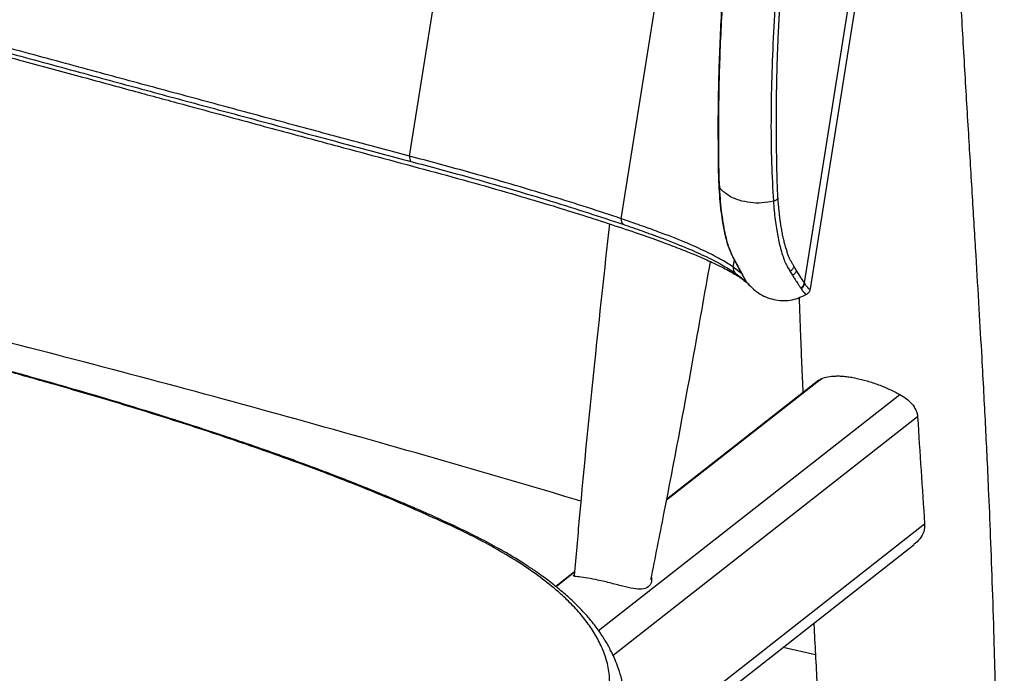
# Paper-space layout '_Trimetric' of a CAD drawing. Header units: millimetres. Extents: x -332 to 292, y -189 to 782.
# Tile 4 of 6: x 90 to 292, y 260 to 394. Entities that reach past the tile are written whole.
import ezdxf

# ---------------------------------------------------------------- set-up
doc = ezdxf.new("R2010")
doc.units = ezdxf.units.MM

psp = doc.layouts.new('_Trimetric')

# ---------------------------------------------------------------- linework, layer by layer
at = {"color": 7, "linetype": 'Continuous', "lineweight": 25}
for p, q in [((170.16, 365.88), (227.19, 723.12)), ((213.6, 353.03), (265.16, 676.05)), ((252.45, 338.61), (276.38, 488.54)), ((251.22, 339.86), (272.85, 475.35)), ((236.62, 343.1), (236.85, 344.57)), ((236.67, 344.92), (236.83, 344.64)), ((236.7, 344.85), (236.83, 344.64)), ((236.83, 344.64), (236.83, 344.64)), ((237.17, 343.99), (237.31, 343.78)), ((237.31, 343.77), (237.31, 343.78)), ((238.33, 341.81), (236.62, 343.1)), ((248.27, 342.26), (248.27, 342.25)), ((238.64, 341.25), (238.73, 341.08)), ((238.9, 340.83), (238.81, 340.99)), ((248.79, 341.42), (248.79, 341.42)), ((251.3, 339.73), (251.22, 339.86)), ((239.81, 339.63), (239.81, 339.62)), ((250.45, 338.82), (250.54, 338.69)), ((252.43, 338.62), (252.43, 338.61)), ((251.64, 337.53), (251.66, 337.53)), ((254.73, 320.18), (222.92, 295.25)), ((254.21, 319.88), (222.94, 295.38)), ((254.26, 319.81), (254.73, 320.18)), ((208.95, 268.5), (270.8, 316.97)), ((274.47, 312.33), (211.96, 263.34)), ((213.4, 241.37), (275.92, 290.37)), ((212.37, 238.03), (273.74, 286.12)), ((204.03, 280.56), (200.18, 277.54)), ((204.02, 280.45), (200.25, 277.49)), ((246.85, 265.06), (253.49, 263.55))]:
    psp.add_line(p, q, dxfattribs=at)
at = {"color": 7, "linetype": 'Continuous', "lineweight": 25, "flags": 128}
for points in [[(238.63, 341.26), (238.71, 341.12), (238.81, 340.99)], [(238.73, 341.08), (238.8, 340.96), (238.9, 340.83)]]:
    psp.add_lwpolyline(points, dxfattribs=at)
at = {"color": 7, "linetype": 'Continuous', "lineweight": 25}
for centre, radius, start, end in [((171.68, 365.63), 1.53, 170.7077, 213.0886), ((215.04, 352.85), 1.45, 172.7069, 221.7471), ((238.08, 342.9), 1.48, 172.1995, 223.3012), ((249.74, 340.15), 1.51, 298.315, 348.9548), ((249.82, 340.01), 1.51, 298.4231, 349.0628)]:
    psp.add_arc(centre, radius, start, end, dxfattribs=at)
for points, knots in [([(292.27, 97.9), (292.28, 103.99), (292.28, 116.96), (292.23, 136.49), (292.12, 156.16), (291.96, 174.84), (291.73, 192.44), (291.46, 208.97), (291.17, 224.44), (290.87, 238.96), (290.57, 252.53), (290.24, 265.14), (289.88, 276.79), (289.49, 287.49), (289.11, 296.64), (288.75, 304.35), (288.43, 310.97), (288.08, 317.62), (287.65, 325.48), (287.11, 334.85), (286.46, 345.85), (285.73, 357.85), (284.94, 370.83), (284.11, 384.72), (283.26, 399.49), (282.36, 415.13), (281.4, 431.73), (280.35, 449.4), (279.16, 468.16), (278.1, 484.03), (277.45, 493.62), (277.25, 496.58)], [0, 0, 0, 0, 0.045752, 0.097498, 0.146771, 0.193569, 0.237894, 0.279021, 0.317762, 0.354118, 0.388089, 0.419673, 0.44887, 0.475682, 0.500107, 0.517625, 0.533676, 0.54992, 0.567643, 0.59281, 0.620461, 0.650596, 0.683214, 0.718313, 0.755202, 0.794484, 0.836162, 0.880235, 0.927679, 0.97762, 1, 1, 1, 1]), ([(241.64, 447.4), (241.48, 447.02), (241.07, 446), (240.47, 444.19), (239.84, 442), (239.27, 439.6), (238.73, 436.96), (238.22, 433.94), (237.64, 430.06), (236.94, 424.94), (236.15, 418.6), (235.41, 411.68), (234.79, 404.69), (234.29, 397.81), (233.92, 391.07), (233.67, 384.51), (233.53, 378.33), (233.46, 372.38), (233.5, 367.32), (233.52, 363.04), (233.61, 360.81), (233.65, 359.81)], [0, 0, 0, 0, 0.013037, 0.035195, 0.058476, 0.082811, 0.110376, 0.141588, 0.178573, 0.234295, 0.306278, 0.383595, 0.460711, 0.538169, 0.615379, 0.691932, 0.767688, 0.836512, 0.909834, 0.959303, 1, 1, 1, 1]), ([(233.83, 359.35), (233.83, 359.35), (233.71, 361.67), (233.61, 366.61), (233.64, 376.02), (233.88, 387.43), (234.64, 401.13), (235.87, 415.28), (237.28, 426.54), (238.47, 434.63), (239.27, 438.96), (240.19, 442.69), (241.02, 445.4), (241.63, 446.95), (241.86, 447.54)], [0, 0, 0, 0, 0.000001, 0.095709, 0.191572, 0.346445, 0.501869, 0.657295, 0.812171, 0.863429, 0.914558, 0.947412, 0.980189, 1, 1, 1, 1]), ([(252.45, 444.69), (252.17, 443.98), (251.6, 442.57), (250.72, 439.85), (249.88, 436.59), (248.72, 430.43), (247.47, 421.93), (246.28, 411.25), (245.45, 401.05), (244.84, 391.26), (244.47, 381.95), (244.33, 372.97), (244.43, 364.39), (244.71, 359.2), (244.86, 356.62)], [0, 0, 0, 0, 0.023938, 0.047889, 0.08635, 0.124942, 0.239351, 0.354094, 0.468772, 0.574925, 0.681549, 0.788093, 0.894245, 1, 1, 1, 1]), ([(245.81, 357.27), (245.81, 357.36), (245.78, 357.81), (245.74, 358.46), (245.71, 359.21), (245.68, 359.97), (245.65, 360.94), (245.62, 361.92), (245.6, 362.7), (245.59, 363.3), (245.57, 364.09), (245.56, 364.88), (245.54, 365.88), (245.53, 366.69), (245.51, 367.69), (245.5, 368.5), (245.49, 369.52), (245.48, 370.55), (245.48, 371.58), (245.48, 372.61), (245.48, 373.65), (245.48, 374.7), (245.49, 375.54), (245.49, 376.38), (245.5, 377.23), (245.51, 378.07), (245.52, 378.71), (245.53, 379.57), (245.55, 380.42), (245.57, 381.28), (245.58, 382.14), (245.61, 383.01), (245.63, 384.1), (245.66, 384.97), (245.69, 386.06), (245.73, 387.16), (245.77, 388.26), (245.82, 389.37), (245.86, 390.26), (245.91, 391.37), (245.96, 392.49), (246.02, 393.61), (246.08, 394.73), (246.14, 395.63), (246.2, 396.77), (246.28, 397.9), (246.35, 399.04), (246.43, 400.18), (246.5, 401.1), (246.57, 402.02), (246.64, 402.94), (246.71, 403.86), (246.79, 404.78), (246.84, 405.48), (246.92, 406.4), (247.01, 407.33), (247.09, 408.26), (247.18, 409.2), (247.27, 410.13), (247.38, 411.3), (247.5, 412.48), (247.63, 413.65), (247.75, 414.83), (247.86, 415.78), (247.97, 416.72), (248.08, 417.67), (248.19, 418.62), (248.31, 419.57), (248.42, 420.52), (248.55, 421.48), (248.67, 422.43), (248.76, 423.15), (248.89, 424.1), (249.02, 425.06), (249.15, 426.02), (249.25, 426.74), (249.35, 427.46), (249.49, 428.43), (249.64, 429.39), (249.77, 430.24), (249.86, 430.84), (250, 431.69), (250.16, 432.66), (250.38, 433.88), (250.61, 435.1), (250.87, 436.33), (251.1, 437.31), (251.28, 438.04), (251.54, 439.02), (251.81, 439.99), (252.11, 440.95), (252.29, 441.49), (252.47, 442.02), (252.76, 442.83), (253.06, 443.56), (253.26, 444.06)], [0, 0, 0, 0, 0.003867, 0.019334, 0.027066, 0.034797, 0.050259, 0.065719, 0.073448, 0.081177, 0.088905, 0.104363, 0.112091, 0.127547, 0.135275, 0.15073, 0.158457, 0.173911, 0.189364, 0.19709, 0.212542, 0.227993, 0.235718, 0.243443, 0.258893, 0.266617, 0.274342, 0.282066, 0.297514, 0.305238, 0.312962, 0.328408, 0.336132, 0.351577, 0.3593, 0.374745, 0.39019, 0.397912, 0.413355, 0.421077, 0.43652, 0.451962, 0.459683, 0.475125, 0.482845, 0.498286, 0.513727, 0.521447, 0.536887, 0.544606, 0.552326, 0.567765, 0.575484, 0.583204, 0.590923, 0.606361, 0.61408, 0.621799, 0.637236, 0.644955, 0.660392, 0.675829, 0.683547, 0.698984, 0.706702, 0.71442, 0.729856, 0.737574, 0.745292, 0.760728, 0.768445, 0.776163, 0.783881, 0.799316, 0.807034, 0.814751, 0.822469, 0.830187, 0.845622, 0.853339, 0.857198, 0.864916, 0.880352, 0.88807, 0.903509, 0.918951, 0.926671, 0.934393, 0.942115, 0.957574, 0.965301, 0.97303, 0.974962, 0.982694, 1, 1, 1, 1]), ([(170.16, 365.88), (166.09, 366.96), (157.95, 369.13), (145.36, 372.53), (132.49, 375.99), (119.33, 379.54), (105.57, 383.26), (91.25, 387.14), (81.28, 389.85), (76.29, 391.21)], [0, 0, 0, 0, 0.139596, 0.27927, 0.418943, 0.559252, 0.699561, 0.849682, 1, 1, 1, 1]), ([(76.36, 390.17), (81.35, 388.82), (91.34, 386.1), (105.66, 382.22), (119.41, 378.5), (132.58, 374.95), (145.49, 371.47), (158.14, 368.06), (166.32, 365.88), (170.39, 364.8)], [0, 0, 0, 0, 0.150123, 0.300443, 0.440116, 0.579788, 0.720098, 0.860408, 1, 1, 1, 1]), ([(77.56, 389), (82.01, 387.79), (90.57, 385.46), (102.65, 382.19), (113.54, 379.24), (123.26, 376.61), (131.81, 374.3), (139.23, 372.29), (145.6, 370.57), (151.29, 369.04), (158.03, 367.23), (166.09, 365.06), (175.51, 362.55), (184.64, 360.04), (192.67, 357.73), (199.73, 355.62), (205.86, 353.71), (211.72, 351.82), (217.07, 350.01), (221.71, 348.37), (224.97, 347.14), (227.19, 346.26), (228.63, 345.67), (229.96, 345.1), (231.32, 344.51), (232.77, 343.85), (234.27, 343.12), (235.71, 342.37), (236.99, 341.63), (238.07, 340.93), (238.87, 340.33), (239.38, 339.93), (239.51, 339.84), (239.54, 339.82)], [0, 0, 0, 0, 0.055933, 0.107416, 0.154449, 0.197033, 0.235156, 0.268258, 0.297073, 0.322033, 0.346516, 0.390748, 0.435752, 0.481426, 0.528059, 0.564252, 0.60128, 0.638938, 0.677063, 0.712692, 0.745189, 0.760267, 0.774567, 0.788094, 0.802097, 0.82035, 0.843119, 0.866217, 0.892366, 0.921804, 0.954804, 0.991214, 1, 1, 1, 1]), ([(213.6, 353.03), (211.34, 353.79), (206.82, 355.3), (199.16, 357.69), (190.88, 360.16), (181.31, 362.89), (174.12, 364.82), (170.16, 365.88)], [0, 0, 0, 0, 0.189531, 0.37906, 0.571802, 0.764544, 1, 1, 1, 1]), ([(170.39, 364.8), (174.36, 363.73), (181.52, 361.81), (191.02, 359.09), (199.3, 356.62), (207.03, 354.2), (211.65, 352.66), (213.96, 351.88)], [0, 0, 0, 0, 0.235503, 0.425014, 0.614526, 0.807262, 1, 1, 1, 1]), ([(233.65, 359.81), (233.65, 359.8), (233.64, 359.71), (233.7, 359.55), (233.79, 359.41), (233.83, 359.35)], [0, 0, 0, 0, 0.090131, 0.545065, 1, 1, 1, 1]), ([(233.65, 359.8), (233.66, 359.61), (233.71, 358.48), (233.87, 356.46), (234.16, 353.9), (234.53, 351.57), (234.96, 349.49), (235.43, 347.75), (235.96, 346.33), (236.38, 345.46), (236.58, 345.09), (236.62, 345.01)], [0, 0, 0, 0, 0.027599, 0.160326, 0.30084, 0.438724, 0.577014, 0.717062, 0.838551, 0.964754, 1, 1, 1, 1]), ([(244.86, 356.62), (244.08, 356.47), (242.52, 356.19), (240.1, 356.28), (237.69, 356.78), (235.42, 357.78), (234.36, 358.83), (233.83, 359.35)], [0, 0, 0, 0, 0.186296, 0.372087, 0.560061, 0.780013, 1, 1, 1, 1]), ([(236.83, 344.64), (236.71, 344.88), (236.34, 345.58), (235.71, 347.1), (234.95, 349.87), (234.26, 353.87), (233.93, 357.43), (233.83, 359.35), (233.83, 359.35)], [0, 0, 0, 0, 0.0930469, 0.2806816, 0.468247, 0.734098, 0.999998, 1, 1, 1, 1]), ([(244.86, 356.62), (244.97, 355.31), (245.19, 352.7), (245.73, 349.37), (246.43, 346.38), (247.13, 344.33), (247.78, 343.03), (248.11, 342.52), (248.27, 342.26)], [0, 0, 0, 0, 0.185461, 0.371529, 0.557001, 0.776546, 0.888085, 1, 1, 1, 1]), ([(249.08, 343.26), (249.07, 343.27), (249.01, 343.37), (248.93, 343.5), (248.81, 343.7), (248.69, 343.9), (248.57, 344.11), (248.48, 344.29), (248.38, 344.48), (248.27, 344.72), (248.13, 345.03), (247.99, 345.37), (247.86, 345.72), (247.72, 346.1), (247.59, 346.49), (247.49, 346.83), (247.4, 347.11), (247.34, 347.33), (247.28, 347.55), (247.2, 347.85), (247.1, 348.23), (246.99, 348.72), (246.87, 349.22), (246.78, 349.65), (246.7, 350.09), (246.63, 350.45), (246.56, 350.82), (246.5, 351.2), (246.44, 351.58), (246.37, 351.97), (246.33, 352.27), (246.27, 352.67), (246.22, 353.08), (246.16, 353.5), (246.11, 353.92), (246.05, 354.46), (245.99, 355.12), (245.92, 355.79), (245.86, 356.51), (245.83, 357.01), (245.81, 357.27)], [0, 0, 0, 0, 0.008442, 0.04199, 0.058763, 0.092309, 0.125852, 0.142623, 0.159392, 0.192928, 0.22646, 0.259987, 0.293509, 0.327026, 0.360539, 0.394047, 0.410798, 0.427548, 0.444297, 0.461045, 0.494538, 0.528027, 0.56151, 0.594988, 0.611724, 0.645194, 0.661926, 0.678658, 0.712117, 0.728845, 0.745571, 0.762296, 0.795744, 0.812465, 0.829185, 0.862623, 0.896057, 0.929485, 0.962908, 1, 1, 1, 1]), ([(211.19, 351.98), (210.15, 342.46), (207.95, 322.34), (205.57, 298.28), (204.31, 283.72), (203.97, 279.81)], [0, 0, 0, 0, 0.395836, 0.837395, 1, 1, 1, 1]), ([(236.62, 343.1), (235.92, 343.56), (234.52, 344.48), (231.13, 346.26), (226.76, 348.2), (222.07, 350.05), (217.6, 351.66), (214.94, 352.57), (213.6, 353.03)], [0, 0, 0, 0, 0.190652, 0.38131, 0.577153, 0.772996, 0.886366, 1, 1, 1, 1]), ([(213.96, 351.88), (215.29, 351.43), (217.97, 350.51), (222.39, 348.9), (227.01, 347.08), (231.39, 345.13), (234.85, 343.32), (236.29, 342.36), (237, 341.88)], [0, 0, 0, 0, 0.113366, 0.227001, 0.417657, 0.608312, 0.804159, 1, 1, 1, 1]), ([(205.34, 295.04), (204.09, 295.42), (192.84, 298.82), (171.5, 304.98), (141.31, 313.47), (111.04, 321.63), (80.69, 329.49), (50.27, 337.02), (24.86, 343.1), (9.58, 346.54), (4.48, 347.69)], [0, 0, 0, 0, 0.0188222, 0.169822, 0.3208028, 0.4717606, 0.6226918, 0.7735917, 0.9244565, 1, 1, 1, 1]), ([(219.71, 278.94), (220.61, 283.45), (223.6, 298.44), (227.69, 320.2), (230.74, 337.48), (231.94, 344.22)], [0, 0, 0, 0, 0.207525, 0.690516, 1, 1, 1, 1]), ([(236.7, 344.85), (236.72, 344.81), (236.88, 344.51), (237.03, 344.23), (237.17, 343.99)], [0, 0, 0, 0, 0.126452, 1, 1, 1, 1]), ([(237.31, 343.78), (237.23, 343.91), (237.08, 344.19), (236.91, 344.49), (236.83, 344.64)], [0, 0, 0, 0, 0.499945, 1, 1, 1, 1]), ([(237.17, 343.99), (237.41, 343.53), (237.93, 342.58), (238.39, 341.71), (238.59, 341.34), (238.63, 341.26)], [0, 0, 0, 0, 0.4249634, 0.8840642, 1, 1, 1, 1]), ([(238.81, 340.99), (238.69, 341.21), (238.45, 341.66), (238.07, 342.38), (237.79, 342.89), (237.59, 343.25), (237.45, 343.51), (237.33, 343.73), (237.31, 343.77)], [0, 0, 0, 0, 0.306776, 0.613539, 0.766904, 0.805245, 0.95861, 1, 1, 1, 1]), ([(237, 341.88), (237.67, 341.39), (238.74, 340.6), (239.21, 340.18), (239.39, 340.02)], [0, 0, 0, 0, 0.615986, 1, 1, 1, 1]), ([(249.08, 343.26), (249.04, 343.15), (248.98, 342.94), (248.79, 342.66), (248.56, 342.42), (248.37, 342.31), (248.27, 342.26)], [0, 0, 0, 0, 0.2494039, 0.4996019, 0.7488986, 1, 1, 1, 1]), ([(249.08, 343.26), (249.04, 343.15), (248.98, 342.94), (248.79, 342.66), (248.56, 342.42), (248.37, 342.31), (248.27, 342.25)], [0, 0, 0, 0, 0.249404, 0.499602, 0.748898, 1, 1, 1, 1]), ([(248.27, 342.25), (248.36, 342.11), (248.54, 341.82), (248.71, 341.55), (248.79, 341.42)], [0, 0, 0, 0, 0.49996, 1, 1, 1, 1]), ([(249.59, 342.43), (249.56, 342.33), (249.49, 342.11), (249.31, 341.83), (249.08, 341.59), (248.89, 341.48), (248.79, 341.42)], [0, 0, 0, 0, 0.249405, 0.499602, 0.748919, 1, 1, 1, 1]), ([(249.59, 342.43), (249.56, 342.33), (249.49, 342.11), (249.31, 341.83), (249.08, 341.59), (248.89, 341.48), (248.79, 341.42)], [0, 0, 0, 0, 0.249405, 0.499602, 0.748918, 1, 1, 1, 1]), ([(249.59, 342.43), (249.59, 342.43), (249.59, 342.43), (249.59, 342.44), (249.58, 342.44), (249.58, 342.44), (249.58, 342.45), (249.58, 342.45), (249.58, 342.45), (249.57, 342.46), (249.57, 342.46), (249.57, 342.47), (249.57, 342.47), (249.56, 342.47), (249.56, 342.48), (249.56, 342.48), (249.56, 342.49), (249.55, 342.49), (249.55, 342.5), (249.54, 342.5), (249.54, 342.51), (249.53, 342.52), (249.53, 342.53), (249.52, 342.55), (249.51, 342.56), (249.5, 342.57), (249.5, 342.58), (249.49, 342.59), (249.48, 342.6), (249.48, 342.61), (249.47, 342.63), (249.46, 342.64), (249.45, 342.65), (249.45, 342.66), (249.44, 342.67), (249.43, 342.68), (249.42, 342.7), (249.42, 342.71), (249.41, 342.72), (249.4, 342.73), (249.4, 342.74), (249.39, 342.75), (249.38, 342.76), (249.37, 342.78), (249.37, 342.79), (249.36, 342.8), (249.35, 342.81), (249.34, 342.83), (249.34, 342.84), (249.33, 342.85), (249.32, 342.86), (249.32, 342.87), (249.31, 342.88), (249.3, 342.9), (249.29, 342.91), (249.29, 342.92), (249.28, 342.93), (249.27, 342.94), (249.26, 342.95), (249.26, 342.97), (249.25, 342.98), (249.24, 342.99), (249.23, 343), (249.23, 343.01), (249.22, 343.03), (249.21, 343.04), (249.2, 343.05), (249.2, 343.06), (249.19, 343.07), (249.18, 343.09), (249.17, 343.1), (249.16, 343.11), (249.16, 343.13), (249.15, 343.14), (249.14, 343.15), (249.14, 343.16), (249.13, 343.17), (249.12, 343.19), (249.11, 343.2), (249.11, 343.21), (249.1, 343.22), (249.09, 343.24), (249.08, 343.25), (249.08, 343.26)], [0, 0, 0, 0, 0.000244, 0.006343, 0.012443, 0.015493, 0.021593, 0.024642, 0.030742, 0.033792, 0.039892, 0.045991, 0.049041, 0.055141, 0.058191, 0.06429, 0.07039, 0.07344, 0.07954, 0.091739, 0.103938, 0.116138, 0.128337, 0.140536, 0.164935, 0.177134, 0.189333, 0.201532, 0.213731, 0.225931, 0.250329, 0.262528, 0.274727, 0.286926, 0.299125, 0.311324, 0.335722, 0.347921, 0.36012, 0.372319, 0.384518, 0.396717, 0.421115, 0.433314, 0.445513, 0.457712, 0.469911, 0.494308, 0.506507, 0.518706, 0.530905, 0.543104, 0.555302, 0.5797, 0.591898, 0.604097, 0.616296, 0.628494, 0.640693, 0.66509, 0.677289, 0.689487, 0.701686, 0.713885, 0.726083, 0.75048, 0.762678, 0.774877, 0.787075, 0.799274, 0.82367, 0.835869, 0.848067, 0.860265, 0.872464, 0.884662, 0.909059, 0.921257, 0.933455, 0.945653, 0.957851, 0.97005, 1, 1, 1, 1]), ([(251.22, 339.86), (251, 340.2), (250.56, 340.88), (249.91, 341.91), (249.59, 342.43)], [0, 0, 0, 0, 0.499342, 1, 1, 1, 1]), ([(97.33, 318.97), (94.02, 319.91), (87.09, 321.88), (76.34, 324.88), (65.14, 327.97), (53.79, 331.05), (42.3, 334.14), (30.67, 337.22), (22.81, 339.27), (18.87, 340.3)], [0, 0, 0, 0, 0.132449, 0.277175, 0.421746, 0.566131, 0.710622, 0.855212, 1, 1, 1, 1]), ([(97.68, 319.03), (95.67, 319.6), (92, 320.64), (86.97, 322.06), (82.96, 323.18), (79.67, 324.1), (75.85, 325.16), (71.3, 326.42), (66.97, 327.61), (63.83, 328.47), (61.54, 329.09), (58.83, 329.83), (55.43, 330.75), (50.83, 331.99), (44.87, 333.59), (37.39, 335.58), (28.69, 337.88), (22.43, 339.52), (19.1, 340.38)], [0, 0, 0, 0, 0.080433, 0.146745, 0.198935, 0.2383, 0.275355, 0.348084, 0.414982, 0.442201, 0.468538, 0.502425, 0.545611, 0.598096, 0.676776, 0.769984, 0.877723, 1, 1, 1, 1]), ([(239.59, 339.76), (239.55, 339.8), (239.4, 339.96), (239.11, 340.46), (238.9, 340.83)], [0, 0, 0, 0, 0.249427, 1, 1, 1, 1]), ([(239.53, 339.78), (240.36, 338.96), (242.03, 337.33), (245.34, 336.2), (248.79, 336.15), (250.82, 337.1), (251.84, 337.58)], [0, 0, 0, 0, 0.248615, 0.498605, 0.749154, 1, 1, 1, 1]), ([(248.79, 341.42), (248.89, 341.26), (249.04, 341.03), (249.37, 340.51), (249.73, 339.94), (250.14, 339.31), (250.35, 338.99), (250.45, 338.82)], [0, 0, 0, 0, 0.145061, 0.21759, 0.507736, 0.753789, 1, 1, 1, 1]), ([(252.43, 338.61), (252.41, 338.58), (252.35, 338.5), (251.96, 338.79), (251.52, 339.42), (251.3, 339.73)], [0, 0, 0, 0, 0.310116, 0.655217, 1, 1, 1, 1]), ([(250.54, 338.69), (250.76, 338.38), (251.2, 337.76), (251.56, 337.47), (251.62, 337.52), (251.64, 337.53)], [0, 0, 0, 0, 0.397471, 0.795295, 1, 1, 1, 1]), ([(251.68, 337.51), (251.87, 337.65), (252.24, 337.93), (252.42, 338.41), (252.43, 338.58), (252.43, 338.62)], [0, 0, 0, 0, 0.444341, 0.881395, 1, 1, 1, 1]), ([(250.13, 336.93), (250.22, 334.34), (250.45, 327.8), (250.75, 321.26), (250.93, 317.31)], [0, 0, 0, 0, 0.395938, 1, 1, 1, 1]), ([(254.73, 320.18), (255.12, 320.35), (255.56, 320.48), (256.53, 320.67), (257.06, 320.72), (257.95, 320.75), (258.27, 320.75), (258.91, 320.72), (259.25, 320.7), (259.93, 320.63), (260.29, 320.58), (261.03, 320.47), (261.41, 320.4), (262.55, 320.16), (263.33, 319.97), (264.52, 319.61), (264.91, 319.49), (265.7, 319.23), (266.08, 319.09), (266.85, 318.8), (267.24, 318.64), (267.99, 318.33), (268.36, 318.17), (269.44, 317.67), (270.13, 317.33), (270.8, 316.97)], [0, 0, 0, 0, 0.125, 0.125, 0.25, 0.25, 0.3125, 0.3125, 0.375, 0.375, 0.4375, 0.4375, 0.5, 0.5, 0.625, 0.625, 0.6875, 0.6875, 0.75, 0.75, 0.8125, 0.8125, 0.875, 0.875, 1, 1, 1, 1]), ([(97.68, 319.01), (97.66, 319.02), (97.56, 319.08), (97.44, 319.02), (97.33, 318.97)], [0, 0, 0, 0, 0.176127, 1, 1, 1, 1]), ([(178.64, 290.02), (174.77, 291.77), (167.12, 295.23), (154.46, 300.28), (141.19, 305.17), (127.22, 309.91), (112.68, 314.52), (102.44, 317.49), (97.33, 318.98)], [0, 0, 0, 0, 0.1728836, 0.3421629, 0.5094584, 0.6736434, 0.8371944, 1, 1, 1, 1]), ([(179.38, 289.95), (178.11, 290.53), (175.73, 291.63), (172.25, 293.17), (169.18, 294.49), (166.45, 295.64), (164.06, 296.63), (161.95, 297.49), (160.09, 298.23), (158.39, 298.9), (156.79, 299.53), (154.42, 300.45), (151.05, 301.72), (147.09, 303.19), (143.33, 304.54), (139.91, 305.75), (136.19, 307.04), (131.92, 308.48), (126.89, 310.15), (120.96, 312.05), (114.13, 314.18), (106.31, 316.55), (100.65, 318.17), (97.68, 319.03)], [0, 0, 0, 0, 0.057352, 0.107798, 0.151497, 0.188575, 0.222368, 0.249661, 0.274437, 0.29691, 0.317153, 0.337366, 0.389343, 0.446361, 0.486608, 0.528048, 0.57077, 0.619974, 0.678637, 0.745404, 0.821212, 0.906062, 1, 1, 1, 1]), ([(270.8, 316.97), (271.3, 316.7), (271.76, 316.4), (272.59, 315.76), (272.97, 315.41), (273.63, 314.63), (273.9, 314.22), (274.2, 313.55), (274.29, 313.31), (274.41, 312.83), (274.45, 312.58), (274.47, 312.33)], [0, 0, 0, 0, 0.25, 0.25, 0.5, 0.5, 0.75, 0.75, 0.875, 0.875, 1, 1, 1, 1]), ([(211.27, 256.28), (211.27, 257.42), (211.27, 259.64), (210.54, 262.83), (209.36, 265.79), (207.82, 268.51), (205.95, 271.09), (203.76, 273.58), (201, 276.25), (197.56, 279.07), (193.4, 281.99), (188.84, 284.78), (183.97, 287.46), (180.42, 289.17), (178.63, 290.02)], [0, 0, 0, 0, 0.094794, 0.185516, 0.268444, 0.346408, 0.419242, 0.492008, 0.564861, 0.655469, 0.745862, 0.83273, 0.916181, 1, 1, 1, 1]), ([(179.38, 289.92), (179.28, 289.97), (179.06, 290.09), (178.79, 290.05), (178.64, 290.02)], [0, 0, 0, 0, 0.423906, 1, 1, 1, 1]), ([(214.6, 253.33), (214.48, 254.35), (214.28, 256.24), (213.64, 258.88), (212.93, 261.07), (212.22, 262.84), (211.56, 264.22), (210.98, 265.32), (210.41, 266.3), (209.65, 267.53), (208.6, 269.03), (207.28, 270.71), (205.87, 272.3), (204.52, 273.7), (203.27, 274.89), (202.1, 275.94), (200.97, 276.91), (199.79, 277.87), (198.57, 278.81), (197.24, 279.79), (195.66, 280.89), (193.67, 282.22), (191.11, 283.81), (187.9, 285.66), (183.99, 287.74), (180.97, 289.19), (179.38, 289.95)], [0, 0, 0, 0, 0.063138, 0.116721, 0.161833, 0.199252, 0.229569, 0.253396, 0.276746, 0.302462, 0.348276, 0.398071, 0.443497, 0.483586, 0.518676, 0.547916, 0.576879, 0.605872, 0.634903, 0.663976, 0.697387, 0.739291, 0.790959, 0.851926, 0.921736, 1, 1, 1, 1]), ([(275.92, 290.37), (275.9, 289.86), (275.85, 288.83), (275.03, 287.3), (274.16, 286.52), (273.73, 286.13)], [0, 0, 0, 0, 0.335847, 0.671596, 1, 1, 1, 1]), ([(208.38, 278.94), (207.62, 279.08), (206.11, 279.35), (204.57, 279.54), (203.74, 279.62), (203.86, 279.85), (203.89, 279.92)], [0, 0, 0, 0, 0.285086, 0.569644, 0.86719, 1, 1, 1, 1]), ([(219.81, 279.45), (219.85, 279.11), (219.93, 278.27), (219.21, 277.34), (217.91, 276.91), (216.09, 277.06), (213.87, 277.58), (211.15, 278.33), (209.33, 278.73), (208.38, 278.94)], [0, 0, 0, 0, 0.1015, 0.243351, 0.385709, 0.51846, 0.664142, 0.825042, 1, 1, 1, 1]), ([(253.16, 270), (253.19, 269.39), (253.42, 264.67), (253.91, 255.8), (254.61, 243.14), (255.38, 229.95), (256.3, 215.04), (257.4, 198.24), (258.7, 179.46), (260.15, 159.55), (261.76, 138.51), (263.42, 117.7), (264.55, 103.9), (265.08, 97.49)], [0, 0, 0, 0, 0.0104488, 0.0818799, 0.1543062, 0.230503, 0.3113333, 0.4136012, 0.5224355, 0.6378359, 0.7598029, 0.8883373, 1, 1, 1, 1])]:
    psp.add_open_spline(points, degree=3, knots=knots, dxfattribs=at)
for points in [[(245.81, 357.27), (245.77, 357.19), (245.67, 357.05), (245.45, 356.86), (245.17, 356.71), (244.96, 356.65), (244.86, 356.62)], [(274.47, 312.33), (274.94, 304.99), (275.42, 297.66), (275.92, 290.37)]]:
    psp.add_open_spline(points, degree=3, dxfattribs=at)

doc.saveas('drawing.dxf')
